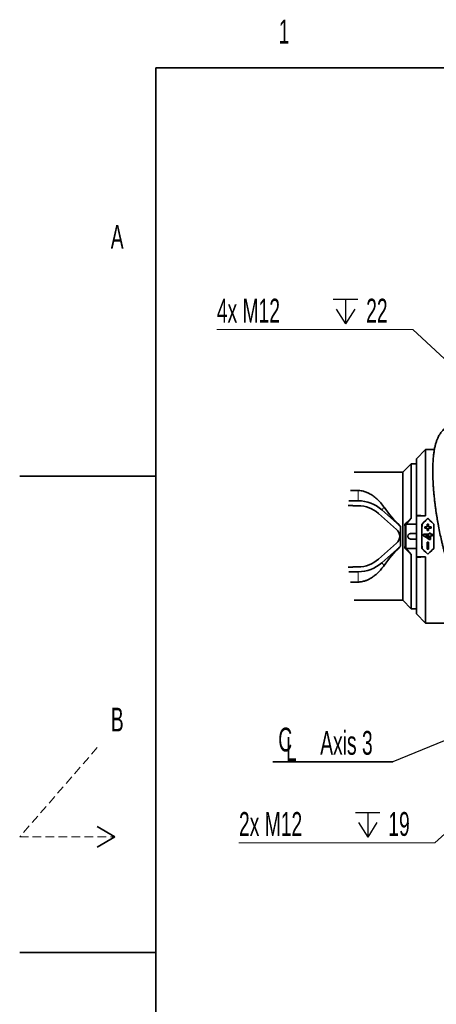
# Model space of a CAD drawing. Header units: millimetres. Extents: x 0 to 12115, y 0 to 8400.
# Tile 40 of 120: x 0 to 1224, y 5448 to 8341. Entities that reach past the tile are written whole.
import ezdxf

# ---------------------------------------------------------------- set-up
doc = ezdxf.new("R2010")
doc.units = ezdxf.units.MM
doc.header["$LTSCALE"] = 20
doc.linetypes.add('HIDDEN', pattern=[1.905, 1.27, -0.635])
doc.layers.add('SVART_TEXT', color=7, linetype='Continuous')
doc.styles.add('SLDTEXTSTYLE0', font='TXT', dxfattribs={"width": 0.605})
doc.dimstyles.new('SLDDIMSTYLE11', dxfattribs={"dimtxt": 70, "dimasz": 70, "dimexe": 0, "dimexo": 0.0625, "dimgap": 17.5, "dimtad": 0, "dimtih": 1, "dimtoh": 1, "dimdec": 1, "dimlfac": 0.5, "dimrnd": 1e-09, "dimzin": 12, "dimdsep": 46, "dimtxsty": 'SLDTEXTSTYLE0', "dimblk1": 'NONE', "dimsah": 1, "dimcen": 0, "dimadec": 0, "dimazin": 3, "dimtfac": 1, "dimtmove": 0, "dimatfit": 3, "dimldrblk": 'NONE', "dimfxl": 1, "dimfrac": 2, "dimtolj": 1, "dimtzin": 12, "dimarcsym": 0})
doc.dimstyles.new('SLDDIMSTYLE6', dxfattribs={"dimtxt": 0.18, "dimasz": 70, "dimexe": 0, "dimexo": 0.0625, "dimgap": 0, "dimtad": 0, "dimtih": 1, "dimtoh": 1, "dimdec": 0, "dimrnd": 1e-09, "dimzin": 0, "dimdsep": 46, "dimtxsty": 'Standard', "dimsah": 1, "dimcen": 0.09, "dimadec": 0, "dimazin": 0, "dimtfac": 70, "dimtdec": 0, "dimtofl": 0, "dimtmove": 0, "dimatfit": 3, "dimfxl": 1, "dimfrac": 2, "dimtolj": 1, "dimtzin": 0, "dimarcsym": 0})

# ---------------------------------------------------------------- blocks, each defined once
blk = doc.blocks.new('SW_SYMBOL_HOLE_DEPTH')
at = {"layer": 'SVART_TEXT', "color": 0}
for p, q in [((0, 17500), (16000, 17500)), ((8000, 17500), (8000, 1500)), ((2000, 11100), (8000, 1500)), ((14000, 11100), (8000, 1500))]:
    blk.add_line(p, q, dxfattribs=at)
blk = doc.blocks.new('_D_59')
at = {"color": 7, "linetype": 'Continuous', "lineweight": 0}
for p, q in [((1155.1, 7431), (579.3, 7431)), ((1526.1, 7086.2), (1155.1, 7431)), ((1541.1, 7072.3), (1526.1, 7086.2))]:
    blk.add_line(p, q, dxfattribs=at)
at = {"color": 7, "linetype": 'Continuous', "lineweight": 18}
blk.add_solid([(1526.1, 7086.2), (1481.7, 7141.1), (1468, 7126.5)], dxfattribs=at)
at = {"color": 7, "linetype": 'Continuous', "lineweight": 18, "xscale": 0.004511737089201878, "yscale": 0.004511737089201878, "zscale": 0.004511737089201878}
blk.add_blockref('SW_SYMBOL_HOLE_DEPTH', (921.4, 7441.1), dxfattribs=at)
at = {"color": 7, "linetype": 'Continuous', "lineweight": 18, "char_height": 70, "attachment_point": 1, "style": 'SLDTEXTSTYLE0'}
for s, insert in [('4x M12', (579.3, 7521.4)), ('22', (1018.1, 7521.4))]:
    blk.add_mtext(s, dxfattribs=dict(at, insert=insert))
blk = doc.blocks.new('_None')
blk = doc.blocks.new('_D_60')
at = {"color": 7, "linetype": 'Continuous', "lineweight": 0}
for p, q in [((1524, 6198.6), (1503.2, 6179.8)), ((1503.2, 6179.8), (1220.1, 5922.5)), ((1220.1, 5922.5), (644.4, 5922.5))]:
    blk.add_line(p, q, dxfattribs=at)
at = {"color": 7, "linetype": 'Continuous', "lineweight": 18}
blk.add_solid([(1503.2, 6179.8), (1444.7, 6140.1), (1458.2, 6125.3)], dxfattribs=at)
at = {"color": 7, "linetype": 'Continuous', "lineweight": 18, "xscale": 0.004511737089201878, "yscale": 0.004511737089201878, "zscale": 0.004511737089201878}
blk.add_blockref('SW_SYMBOL_HOLE_DEPTH', (986.5, 5932.6), dxfattribs=at)
at = {"color": 7, "linetype": 'Continuous', "lineweight": 18, "char_height": 70, "attachment_point": 1, "style": 'SLDTEXTSTYLE0'}
for s, insert in [('2x M12', (644.4, 6012.9)), ('19', (1083.2, 6012.9))]:
    blk.add_mtext(s, dxfattribs=dict(at, insert=insert))
blk = doc.blocks.new('SW_SYMBOL_MOD_CL')
at = {"layer": 'SVART_TEXT', "color": 0, "char_height": 15515, "attachment_point": 5, "style": 'SLDTEXTSTYLE0'}
for s, insert in [('C', (8000, 12000)), ('L', (12000, 6000))]:
    blk.add_mtext(s, dxfattribs=dict(at, insert=insert))
blk = doc.blocks.new('SW_NOTE_0_11')
at = {"layer": 'SVART_TEXT', "color": 0}
for p, q in [((-353.3, 0), (0, 0)), ((0, 0), (-353.3, 0)), ((-353.3, 0), (0, 0)), ((0, 0), (-353.3, 0)), ((-353.3, 0), (0, 0)), ((0, 0), (-353.3, 0))]:
    blk.add_line(p, q, dxfattribs=at)
at = {"layer": 'SVART_TEXT', "color": 0, "xscale": 0.004511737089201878, "yscale": 0.004511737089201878, "zscale": 0.004511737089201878}
blk.add_blockref('SW_SYMBOL_MOD_CL', (-352.5, 10.7), dxfattribs=at)
at = {"layer": 'SVART_TEXT', "color": 0, "insert": (-213.6, 90.8), "char_height": 70, "attachment_point": 1, "style": 'SLDTEXTSTYLE0'}
blk.add_mtext('Axis 3', dxfattribs=at)

msp = doc.modelspace()

# ---------------------------------------------------------------- linework, layer by layer
at = {"color": 7, "linetype": 'Continuous', "lineweight": 35}
for p, q in [((400, 200), (400, 8200)), ((11720, 8200), (400, 8200)), ((1192.602649, 7078.215764), (1165.602646, 7051.215814)), ((1192.602649, 7078.215764), (1192.602649, 6883.86123)), ((1192.602649, 7078.215764), (1218.632929, 7078.215764)), ((1150.602646, 7036.215709), (1125.602655, 7011.215613)), ((1165.602646, 7036.215709), (1150.602646, 7036.215709)), ((1150.602646, 6876.845406), (1150.602646, 7036.215709)), ((1165.602646, 7051.215814), (1165.602646, 6885.344909)), ((1125.602655, 7011.215613), (983.302988, 7011.215613)), ((1125.602655, 7011.215613), (1125.602655, 6635.215686)), ((0, 7000), (400, 7000)), ((971.59896, 6957.694934), (994.602658, 6957.694934)), ((966.752506, 6927.415774), (994.602658, 6927.415774)), ((964.935489, 6913.415597), (978.602655, 6913.415597)), ((978.602655, 6913.415597), (978.602655, 6913.215802)), ((978.602655, 6913.215802), (994.602658, 6913.215802)), ((1054.28686, 6890.578912), (1107.507907, 6843.424604)), ((1063.703693, 6901.207254), (1116.924755, 6854.053066)), ((1132.131613, 6858.499692), (1134.759403, 6857.527659)), ((1135.883189, 6858.838723), (1134.759403, 6857.527659)), ((1134.759403, 6857.527659), (1134.759403, 6788.903759)), ((1165.602646, 6858.838723), (1135.883189, 6858.838723)), ((1192.602649, 6883.86123), (1165.602646, 6885.344909)), ((1165.602646, 6885.344909), (1165.602646, 6883.86123)), ((1165.602646, 6762.570188), (1165.602646, 6883.86123)), ((1192.602649, 6883.86123), (1165.602646, 6883.86123)), ((1182.018637, 6858.67946), (1182.229705, 6858.59196)), ((1197.586342, 6858.982013), (1197.47965, 6859.088705)), ((1201.725647, 6859.088705), (1197.47965, 6859.088705)), ((1197.586342, 6858.982013), (1201.618954, 6858.982013)), ((1199.602648, 6876.037167), (1199.602648, 6875.738786)), ((1201.618954, 6858.982013), (1201.725647, 6859.088705)), ((1217.186659, 6858.67946), (1216.975592, 6858.59196)), ((1117.140539, 6854.296611), (1118.770472, 6852.550552)), ((1118.770472, 6852.550552), (1118.602641, 6850.565241)), ((1118.770472, 6852.550552), (1118.602641, 6852.480696)), ((1118.602641, 6852.480696), (1118.602641, 6850.565241)), ((1118.602641, 6850.565241), (1118.602641, 6795.866058)), ((1148.602642, 6831.215666), (1165.602646, 6831.215666)), ((1186.812088, 6829.083131), (1186.707116, 6829.188154)), ((1186.710477, 6825.078772), (1186.707116, 6829.188154)), ((1186.707116, 6829.188154), (1203.3225, 6829.188154)), ((1186.812088, 6829.083131), (1186.815276, 6825.133965)), ((1203.427471, 6829.083131), (1186.812088, 6829.083131)), ((1190.030679, 6851.537631), (1190.053403, 6847.416447)), ((1190.13679, 6851.431535), (1190.030679, 6851.537631)), ((1197.530679, 6851.537631), (1190.030679, 6851.537631)), ((1190.158173, 6847.521232), (1190.053403, 6847.416447)), ((1190.053403, 6847.416447), (1197.553403, 6847.416447)), ((1190.158173, 6847.521232), (1190.13679, 6851.431535)), ((1190.13679, 6851.431535), (1197.636783, 6851.431535)), ((1197.658173, 6847.521232), (1190.158173, 6847.521232)), ((1197.636783, 6851.431535), (1197.530679, 6851.537631)), ((1197.658173, 6847.521232), (1197.553403, 6847.416447)), ((1197.690107, 6840.053127), (1197.585426, 6839.948462)), ((1197.585426, 6839.948462), (1201.619871, 6839.948462)), ((1201.51519, 6840.053127), (1197.690107, 6840.053127)), ((1201.51519, 6840.053127), (1201.619871, 6839.948462)), ((1201.547123, 6847.521232), (1201.651893, 6847.416447)), ((1209.047123, 6847.521232), (1201.547123, 6847.521232)), ((1201.568506, 6851.431535), (1201.674618, 6851.537631)), ((1201.568506, 6851.431535), (1209.068507, 6851.431535)), ((1201.651893, 6847.416447), (1209.151894, 6847.416447)), ((1209.174618, 6851.537631), (1201.674618, 6851.537631)), ((1203.42201, 6832.550214), (1203.316919, 6832.655237)), ((1203.3225, 6829.188154), (1203.316919, 6832.655237)), ((1203.316919, 6832.655237), (1207.311451, 6832.655237)), ((1203.427471, 6829.083131), (1203.3225, 6829.188154)), ((1203.42201, 6832.550214), (1203.427471, 6829.083131)), ((1207.206361, 6832.550214), (1203.42201, 6832.550214)), ((1207.200899, 6829.083131), (1207.206361, 6832.550214)), ((1207.200899, 6829.083131), (1207.305871, 6829.188154)), ((1212.739363, 6829.083131), (1207.200899, 6829.083131)), ((1207.206361, 6832.550214), (1207.311451, 6832.655237)), ((1207.311451, 6832.655237), (1207.305871, 6829.188154)), ((1207.305871, 6829.188154), (1212.844334, 6829.188154)), ((1209.068507, 6851.431535), (1209.047123, 6847.521232)), ((1209.047123, 6847.521232), (1209.151894, 6847.416447)), ((1209.068507, 6851.431535), (1209.174618, 6851.537631)), ((1209.151894, 6847.416447), (1209.174618, 6851.537631)), ((1212.735995, 6824.620769), (1212.739363, 6829.083131)), ((1212.739363, 6829.083131), (1212.844334, 6829.188154)), ((1212.844334, 6829.188154), (1212.840788, 6824.515985)), ((1107.507907, 6803.006814), (1054.28686, 6755.852507)), ((1165.602646, 6815.215753), (1148.602642, 6815.215753)), ((1186.815276, 6825.133965), (1186.710477, 6825.078772)), ((1192.893974, 6824.620769), (1203.430839, 6824.620769)), ((1192.893974, 6824.620769), (1193.231508, 6824.515985)), ((1203.326046, 6824.515985), (1193.231508, 6824.515985)), ((1197.688341, 6805.879996), (1197.583653, 6805.984662)), ((1201.621644, 6805.984662), (1197.583653, 6805.984662)), ((1197.688341, 6805.879996), (1201.516956, 6805.879996)), ((1201.516956, 6805.879996), (1201.621644, 6805.984662)), ((1203.191414, 6813.881205), (1203.158818, 6813.776181)), ((1207.311451, 6813.776181), (1203.158818, 6813.776181)), ((1203.191414, 6813.881205), (1207.206361, 6813.881205)), ((1203.427523, 6817.387031), (1203.322917, 6817.585752)), ((1203.430839, 6824.620769), (1203.326046, 6824.515985)), ((1207.197539, 6824.620769), (1212.735995, 6824.620769)), ((1207.197539, 6824.620769), (1207.302324, 6824.515985)), ((1207.206361, 6813.881205), (1207.311451, 6813.776181)), ((1212.840788, 6824.515985), (1207.302324, 6824.515985)), ((1212.735995, 6824.620769), (1212.840788, 6824.515985)), ((1116.924755, 6792.378352), (1063.703693, 6745.224164)), ((1118.770472, 6793.880866), (1117.140539, 6792.134808)), ((1118.602641, 6795.866058), (1118.770472, 6793.880866)), ((1118.602641, 6795.866058), (1118.602641, 6793.950723)), ((1118.770472, 6793.880866), (1118.602641, 6793.950723)), ((1132.131613, 6787.931726), (1134.759403, 6788.903759)), ((1134.759403, 6788.903759), (1135.883189, 6787.592695)), ((1135.883189, 6787.592695), (1165.602646, 6787.592695)), ((1182.018637, 6787.751959), (1182.229705, 6787.839458)), ((1197.570823, 6785.433934), (1197.463952, 6785.327003)), ((1197.463952, 6785.327003), (1201.741345, 6785.327003)), ((1201.634474, 6785.433934), (1197.570823, 6785.433934)), ((1199.602648, 6770.394252), (1199.602648, 6770.692633)), ((1201.634474, 6785.433934), (1201.741345, 6785.327003)), ((1217.186659, 6787.751959), (1216.975592, 6787.839458)), ((1150.602646, 6610.21571), (1150.602646, 6769.586013)), ((1192.602649, 6762.570188), (1165.602646, 6762.570188)), ((1165.602646, 6761.08651), (1192.602649, 6762.570188)), ((1165.602646, 6762.570188), (1165.602646, 6761.08651)), ((1165.602646, 6761.08651), (1165.602646, 6595.215724)), ((1192.602649, 6762.570188), (1192.602649, 6568.215654)), ((978.602655, 6733.015702), (964.935518, 6733.015702)), ((994.602658, 6719.015763), (966.752506, 6719.015763)), ((978.602655, 6733.215735), (978.602655, 6733.015702)), ((994.602658, 6733.215735), (978.602655, 6733.215735)), ((994.602658, 6688.736484), (971.59896, 6688.736484)), ((983.303018, 6635.215686), (1125.602655, 6635.215686)), ((1125.602655, 6635.215686), (1150.602646, 6610.21571)), ((1150.602646, 6610.21571), (1165.602646, 6610.21571)), ((1165.602646, 6595.215724), (1192.602649, 6568.215654)), ((1256.209517, 6568.215654), (1192.602649, 6568.215654)), ((228.038476, 5970), (280, 5940)), ((280, 5940), (228.038476, 5910)), ((0, 5600), (400, 5600))]:
    msp.add_line(p, q, dxfattribs=at)
at = {"color": 8, "linetype": 'Continuous', "lineweight": 18}
for p, q in [((994.602658, 6957.694934), (994.602658, 6927.415774)), ((1070.575408, 6908.96313), (1063.703693, 6901.207254)), ((1117.140539, 6854.296611), (1116.924755, 6854.053066)), ((1117.140539, 6792.134808), (1116.924755, 6792.378352)), ((1070.575408, 6737.468288), (1063.703693, 6745.224164)), ((994.602658, 6688.736484), (994.602658, 6719.015763))]:
    msp.add_line(p, q, dxfattribs=at)
at = {"color": 7, "linetype": 'HIDDEN', "lineweight": 18}
for p, q in [((228.038476, 6202.137687), (0, 5940)), ((0, 5940), (280, 5940))]:
    msp.add_line(p, q, dxfattribs=at)
at = {"color": 7, "linetype": 'Continuous', "lineweight": 35, "flags": 128}
for points in [[(1150.602646, 6876.845406), (1144.32799, 6870.586083), (1138.170294, 6864.47017), (1132.131613, 6858.499692)], [(1132.131613, 6858.499692), (1132.424257, 6846.834705), (1132.600419, 6835.054205), (1132.659249, 6823.21565), (1132.600419, 6811.377213), (1132.424257, 6799.596594), (1132.131613, 6787.931726)], [(1135.883189, 6858.838723), (1140.852846, 6864.87727), (1145.760692, 6870.881126), (1150.602646, 6876.845406)], [(1182.018637, 6858.67946), (1181.935563, 6844.538258), (1181.893967, 6830.330537), (1181.893967, 6816.100762), (1181.935563, 6801.893161), (1182.018637, 6787.751959)], [(1199.602648, 6876.037167), (1193.755395, 6870.275186), (1187.893018, 6864.48829), (1182.018637, 6858.67946)], [(1182.229705, 6858.59196), (1182.145714, 6844.486878), (1182.103656, 6830.313609), (1182.103656, 6816.117809), (1182.145714, 6801.94454), (1182.229705, 6787.839458)], [(1199.602648, 6875.738786), (1193.825915, 6870.047257), (1188.033901, 6864.330576), (1182.229705, 6858.59196)], [(1197.47965, 6859.088705), (1197.506666, 6855.316923), (1197.530679, 6851.537631)], [(1197.636783, 6851.431535), (1197.613053, 6855.21035), (1197.586342, 6858.982013)], [(1217.186659, 6858.67946), (1211.312271, 6864.48829), (1205.449901, 6870.275186), (1199.602648, 6876.037167)], [(1216.975592, 6858.59196), (1211.171396, 6864.330576), (1205.379381, 6870.047257), (1199.602648, 6875.738786)], [(1201.618954, 6858.982013), (1201.592244, 6855.21035), (1201.568506, 6851.431535)], [(1201.674618, 6851.537631), (1201.698631, 6855.316923), (1201.725647, 6859.088705)], [(1216.975592, 6787.839458), (1217.059582, 6801.94454), (1217.101641, 6816.117809), (1217.101641, 6830.313609), (1217.059582, 6844.486878), (1216.975592, 6858.59196)], [(1217.186659, 6787.751959), (1217.269726, 6801.893161), (1217.31133, 6816.100762), (1217.31133, 6830.330537), (1217.269726, 6844.538258), (1217.186659, 6858.67946)], [(1118.602641, 6850.565241), (1118.681229, 6836.926983), (1118.70747, 6823.21565), (1118.681229, 6809.504436), (1118.602641, 6795.866058)], [(1197.553403, 6847.416447), (1197.570875, 6843.684719), (1197.585426, 6839.948462)], [(1197.690107, 6840.053127), (1197.675593, 6843.789504), (1197.658173, 6847.521232)], [(1201.547123, 6847.521232), (1201.529704, 6843.789504), (1201.51519, 6840.053127)], [(1201.619871, 6839.948462), (1201.634422, 6843.684719), (1201.651893, 6847.416447)], [(1203.158818, 6813.776181), (1194.941938, 6819.426463), (1186.710477, 6825.078772)], [(1186.815276, 6825.133965), (1195.010476, 6819.506691), (1203.191414, 6813.881205)], [(1203.427523, 6817.387031), (1198.158681, 6821.003721), (1192.893974, 6824.620769)], [(1193.231508, 6824.515985), (1198.275298, 6821.05069), (1203.322917, 6817.585752)], [(1197.583653, 6805.984662), (1197.553724, 6799.078629), (1197.513811, 6792.190955), (1197.463952, 6785.327003)], [(1197.570823, 6785.433934), (1197.619676, 6792.228148), (1197.658851, 6799.045251), (1197.688341, 6805.879996)], [(1201.516956, 6805.879996), (1201.546438, 6799.045251), (1201.58562, 6792.228148), (1201.634474, 6785.433934)], [(1201.741345, 6785.327003), (1201.691486, 6792.190955), (1201.651573, 6799.078629), (1201.621644, 6805.984662)], [(1203.322917, 6817.585752), (1203.325733, 6821.05069), (1203.326046, 6824.515985)], [(1203.430839, 6824.620769), (1203.430533, 6821.003721), (1203.427523, 6817.387031)], [(1207.206361, 6813.881205), (1207.198962, 6819.250153), (1207.197539, 6824.620769)], [(1207.302324, 6824.515985), (1207.303874, 6819.145129), (1207.311451, 6813.776181)], [(1132.131613, 6787.931726), (1138.170294, 6781.961248), (1144.32799, 6775.845335), (1150.602646, 6769.586013)], [(1150.602646, 6769.586013), (1145.760692, 6775.550292), (1140.852846, 6781.554149), (1135.883189, 6787.592695)], [(1182.018637, 6787.751959), (1187.893018, 6781.943129), (1193.755395, 6776.156114), (1199.602648, 6770.394252)], [(1182.229705, 6787.839458), (1188.033901, 6782.100723), (1193.825915, 6776.384161), (1199.602648, 6770.692633)], [(1199.602648, 6770.692633), (1205.379381, 6776.384161), (1211.171396, 6782.100723), (1216.975592, 6787.839458)], [(1199.602648, 6770.394252), (1205.449901, 6776.156114), (1211.312271, 6781.943129), (1217.186659, 6787.751959)]]:
    msp.add_lwpolyline(points, dxfattribs=at)
at = {"color": 7, "linetype": 'Continuous', "lineweight": 35}
for centre, radius, start, end in [((994.602215, 6823.21491), 104.200864, 48.458949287, 89.999756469), ((994.602328, 6823.215098), 90.000704, 48.458965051, 89.999790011), ((1422.060238, 7161.193696), 432.622057, 215.66376542, 225.185178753), ((1089.602783, 6823.215709), 26.999868, 311.541010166, 48.458989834), ((1089.572808, 6823.18422), 41.243359, 45.261930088, 48.456822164), ((1148.602597, 6823.215709), 7.999957, 89.999679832, 270.000320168), ((1422.060238, 6485.237722), 432.622057, 134.814821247, 144.33623458), ((1089.572808, 6823.247198), 41.243359, 311.543177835, 314.738069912), ((994.60281, 6823.215523), 89.999787, 269.999902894, 311.54114195), ((994.602697, 6823.21571), 104.199947, 269.999978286, 311.541143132)]:
    msp.add_arc(centre, radius, start, end, dxfattribs=at)
for points, knots in [([(1256.665965, 7145.089314), (1255.543947, 7144.45723), (1252.372496, 7142.670604), (1247.860021, 7139.050728), (1243.225421, 7134.655781), (1239.375057, 7130.218016), (1236.093192, 7125.782553), (1233.248189, 7121.308402), (1230.73399, 7116.758784), (1227.942585, 7110.969804), (1224.979727, 7103.558778), (1222.112243, 7094.426644), (1219.747606, 7084.698711), (1217.805661, 7074.203528), (1216.203958, 7062.466165), (1214.945982, 7048.985049), (1214.118124, 7033.685647), (1213.801784, 7016.929505), (1214.017569, 6999.185765), (1214.632427, 6983.653061), (1215.402755, 6970.531355), (1216.16188, 6959.964682), (1217.045904, 6949.506985), (1217.991201, 6939.708882), (1218.858464, 6931.593796), (1219.576408, 6925.327124), (1220.126248, 6920.745438), (1220.591845, 6916.999268), (1221.060134, 6913.333297), (1221.690389, 6908.543221), (1222.610528, 6901.84187), (1223.877733, 6893.112978), (1225.403741, 6883.243389), (1227.093086, 6872.981138), (1228.839376, 6862.96246), (1231.364602, 6849.21009), (1234.806619, 6831.856407), (1238.667292, 6814.182093), (1241.971882, 6800.050296), (1244.582074, 6789.380236), (1247.138216, 6779.375934), (1249.465217, 6770.613638), (1251.521586, 6763.113271), (1253.554342, 6755.898265), (1255.984147, 6747.518214), (1259.077762, 6737.227096), (1262.856474, 6725.196234), (1267.122677, 6712.24815), (1271.751685, 6698.876007), (1276.697173, 6685.287766), (1281.974605, 6671.510075), (1287.240546, 6658.464716), (1292.163836, 6646.852178), (1296.367476, 6637.339404), (1299.863984, 6629.697058), (1302.456367, 6624.186196), (1304.617511, 6619.677714), (1306.861163, 6615.073047), (1309.886691, 6609.00481), (1313.734113, 6601.516432), (1318.449524, 6592.664237), (1324.11069, 6582.534531), (1329.420793, 6573.396556), (1332.992813, 6567.735581), (1334.225055, 6565.782712)], [0, 0, 0, 0, 0.00629661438, 0.01779776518, 0.02817394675, 0.03753929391, 0.04650612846, 0.05515505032, 0.06346745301, 0.07193122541, 0.08659340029, 0.10248170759, 0.11873531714, 0.13555739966, 0.15469436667, 0.17668992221, 0.20180100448, 0.22966033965, 0.25869212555, 0.28863153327, 0.3057263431, 0.32301748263, 0.34047556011, 0.35708650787, 0.37119003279, 0.38041554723, 0.38795542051, 0.39377314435, 0.39888994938, 0.40604207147, 0.41741727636, 0.43199313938, 0.44920767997, 0.46629119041, 0.48289074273, 0.49897659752, 0.53471842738, 0.5694664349, 0.58750673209, 0.60574272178, 0.62322339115, 0.63803878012, 0.65011037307, 0.66128369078, 0.67472265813, 0.6928101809, 0.71387265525, 0.73643450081, 0.75952539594, 0.78312199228, 0.80719829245, 0.83172572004, 0.85196583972, 0.86892284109, 0.88262140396, 0.89309433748, 0.89872702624, 0.90708932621, 0.9181616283, 0.93191023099, 0.9482897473, 0.96724304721, 0.98869982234, 1, 1, 1, 1]), ([(994.602658, 6957.694934), (994.988767, 6957.692544), (997.777002, 6957.675287), (1002.929936, 6957.231138), (1011.157028, 6955.576161), (1020.155674, 6952.450136), (1030.631375, 6947.170432), (1041.224195, 6940.154129), (1051.690861, 6931.23285), (1061.652286, 6920.917735), (1067.48261, 6913.106655), (1070.575408, 6908.96313)], [0, 0, 0, 0, 0.0123873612, 0.0894535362, 0.1654177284, 0.281154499, 0.3937849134, 0.5410476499, 0.6875799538, 0.8342712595, 1, 1, 1, 1]), ([(1070.575408, 6737.468288), (1067.882982, 6733.82887), (1062.527417, 6726.589621), (1053.860613, 6717.396817), (1045.168341, 6709.54834), (1036.46036, 6702.997224), (1027.737265, 6697.714411), (1019.109545, 6693.628287), (1011.216182, 6690.913485), (1003.471983, 6689.272696), (998.06256, 6688.763756), (995.091376, 6688.740337), (994.602658, 6688.736484)], [0, 0, 0, 0, 0.1451169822, 0.2886554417, 0.4043554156, 0.5205012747, 0.6376698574, 0.7308523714, 0.8262768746, 0.9046870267, 0.984322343, 1, 1, 1, 1])]:
    msp.add_open_spline(points, degree=3, knots=knots, dxfattribs=at)

# ---------------------------------------------------------------- block references
at = {"layer": 'SVART_TEXT'}
msp.add_blockref('SW_NOTE_0_11', (1096.666667, 6160.555556), dxfattribs=at)

# ---------------------------------------------------------------- texts
at = {"color": 7, "linetype": 'Continuous', "lineweight": 0, "char_height": 70, "attachment_point": 1, "style": 'SLDTEXTSTYLE0'}
for s, insert in [('1', (760.971754, 8341.366746)), ('A', (267.595358, 7738.175802)), ('B', (267.759016, 6319.667969))]:
    msp.add_mtext(s, dxfattribs=dict(at, insert=insert))

# ---------------------------------------------------------------- dimensions: what is measured, and where the dimension line sits
at = {"color": 7, "linetype": 'Continuous', "lineweight": 18}
for p1, p2, text, picture, middle in [((1541.074165, 7072.2719), (1526.13113, 7086.159509), '4x M12 {\\fGDT;x}22', '_D_59', (852.186237, 7484.830024)), ((1523.962778, 6198.632057), (1503.242517, 6179.799352), '2x M12 {\\fGDT;x}19', '_D_60', (917.233773, 5976.273926))]:
    dim = msp.add_diameter_dim_2p(p1=p1, p2=p2, text=text, dimstyle='SLDDIMSTYLE11', override={"dimpost": '<>'}, dxfattribs=at)
    dim.commit()
    dim.dimension.update_dxf_attribs({"geometry": picture, "text_midpoint": middle, "dimtype": 163})

# ---------------------------------------------------------------- leaders
at = {"layer": 'SVART_TEXT'}
msp.add_leader([(1733.602648, 6423.215704), (1096.666667, 6160.555556)], dimstyle='SLDDIMSTYLE6', dxfattribs=at)

doc.saveas('drawing.dxf')
